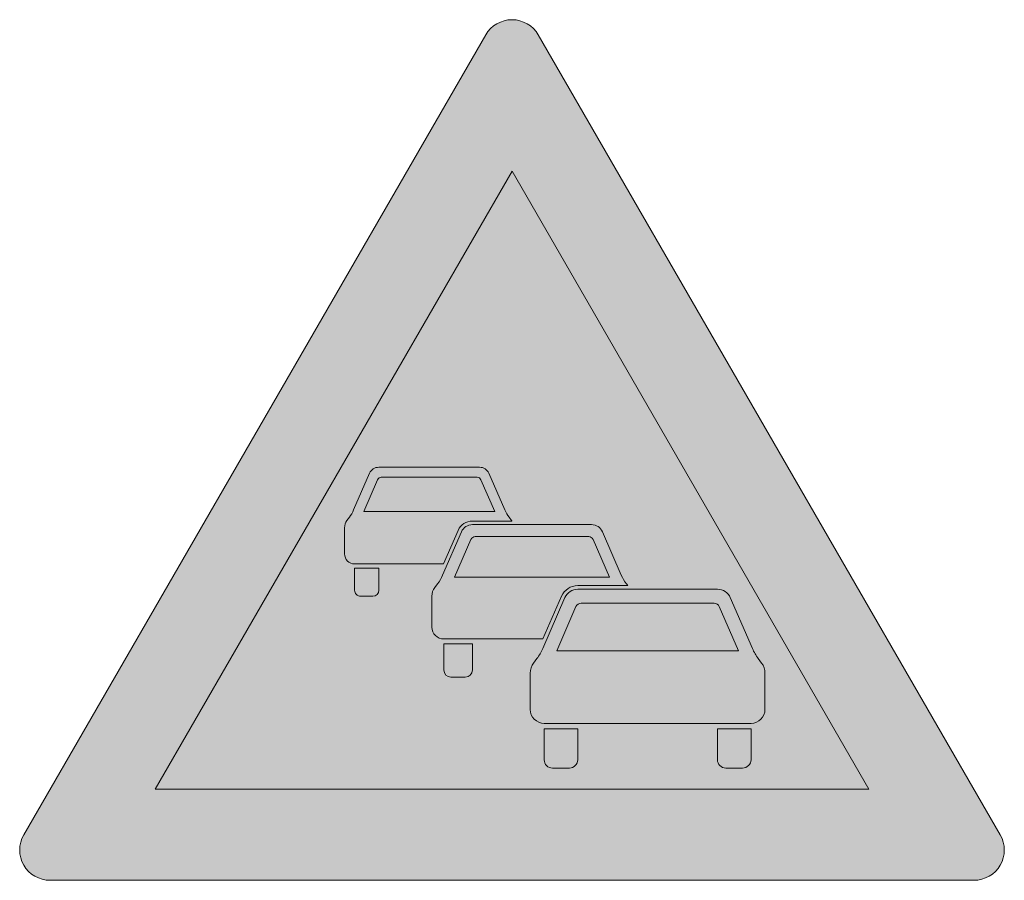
# Model space of a CAD drawing. Header units: metres. Extents: x -0.00229 to 0.00229, y -0.00138 to 0.00262.
import ezdxf

# ---------------------------------------------------------------- set-up
doc = ezdxf.new("R2010")
doc.units = ezdxf.units.M
doc.layers.add('VKZ_124-00_flf', color=1, linetype='Continuous', lineweight=0)
doc.layers.add('VKZ_124-00_sym', color=7, linetype='Continuous', lineweight=0)

msp = doc.modelspace()

# ---------------------------------------------------------------- hatches: boundary and pattern name
at = {"layer": 'VKZ_124-00_flf'}
h = msp.add_hatch(color=256, dxfattribs=at)
h.dxf.hatch_style = 1
h.paths.add_polyline_path([(0.0001220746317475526, 0.002549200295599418, 0.5773502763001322), (-0.0001220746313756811, 0.002549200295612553), (-0.002268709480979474, -0.001168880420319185, 0.577350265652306), (-0.002146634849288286, -0.001380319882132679), (0.00214663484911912, -0.001380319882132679, 0.5773502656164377), (0.002268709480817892, -0.001168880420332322)])
h.paths.add_polyline_path([(0.001658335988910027, -0.0009574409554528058), (-0.001658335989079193, -0.0009574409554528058), (-8.45830369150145e-14, 0.001914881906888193)], flags=16)
h.paths.add_polyline_path([(0.001117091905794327, -0.0003026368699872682, 0.05832414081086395), (0.001144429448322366, -0.0003496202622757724), (0.001160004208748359, -0.0003703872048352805, -0.1621546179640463), (0.001175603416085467, -0.0004171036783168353), (0.001175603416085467, -0.000585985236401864, -0.414213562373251), (0.001110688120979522, -0.0006509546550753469), (0.0001495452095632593, -0.0006509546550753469, -0.4143356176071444), (8.457578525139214e-05, -0.0005860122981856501), (8.457578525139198e-05, -0.0004171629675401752, -0.162274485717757), (0.0001001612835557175, -0.0003704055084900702), (0.0001157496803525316, -0.0003496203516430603, 0.05832426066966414), (0.0001430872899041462, -0.0003026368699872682), (0.0002458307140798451, -6.653850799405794e-05, -0.2983453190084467), (0.0003053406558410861, -2.750987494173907e-05), (0.0009547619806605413, -2.750987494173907e-05, -0.2986662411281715), (0.001014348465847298, -6.653851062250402e-05)], flags=0)
h.paths.add_polyline_path([(0.001052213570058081, -0.0003132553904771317), (0.000207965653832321, -0.0003132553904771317), (0.0002972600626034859, -0.0001080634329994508, -0.2985050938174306), (0.0003210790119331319, -9.24522374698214e-05), (0.0009391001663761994, -9.24522374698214e-05, -0.2985050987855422), (0.0009629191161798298, -0.0001080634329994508)], flags=0)
h.paths.add_polyline_path([(0.001110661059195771, -0.0006769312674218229), (0.001110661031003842, -0.0008198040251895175, -0.4139907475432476), (0.001071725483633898, -0.0008587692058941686), (0.0009937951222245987, -0.0008587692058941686, -0.4144364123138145), (0.0009548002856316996, -0.0008198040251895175), (0.0009548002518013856, -0.0006769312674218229)], flags=0)
h.paths.add_polyline_path([(0.0005378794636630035, -1.05948024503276e-05), (0.0003052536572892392, -1.05948024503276e-05, 0.2980891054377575), (0.0002303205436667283, -5.978890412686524e-05), (0.0001437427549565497, -0.0002587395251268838), (-0.0003167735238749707, -0.0002587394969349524, -0.4142135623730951), (-0.0003721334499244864, -0.0002033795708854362), (-0.0003721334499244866, -5.944458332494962e-05, -0.1622738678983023), (-0.0003588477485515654, -1.958649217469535e-05), (-0.0003454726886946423, -1.752441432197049e-06, 0.05818608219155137), (-0.000322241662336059, 3.821468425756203e-05), (-0.0002346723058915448, 0.0002394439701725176, -0.298117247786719), (-0.0001839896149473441, 0.0002727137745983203), (0.0003696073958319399, 0.0002727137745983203, -0.2988944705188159), (0.0004204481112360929, 0.0002394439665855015), (0.0004204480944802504, 0.0002394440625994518), (0.0005080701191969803, 3.809363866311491e-05, 0.05840160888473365), (0.000531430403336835, -1.995038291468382e-06)], flags=0)
h.paths.add_polyline_path([(0.0004527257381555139, 2.913114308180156e-05), (-0.0002669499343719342, 2.913114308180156e-05), (-0.0001908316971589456, 0.0002040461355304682, -0.2985056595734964), (-0.0001705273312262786, 0.0002173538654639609), (0.000356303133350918, 0.0002173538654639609, -0.2985056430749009), (0.000376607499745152, 0.0002040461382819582)], flags=0)
h.paths.add_polyline_path([(0.0003053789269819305, -0.0006769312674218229), (0.000305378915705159, -0.0008198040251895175, -0.4139907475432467), (0.0002664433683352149, -0.0008587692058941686), (0.0001885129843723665, -0.0008587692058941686, -0.4144364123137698), (0.0001495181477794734, -0.0008198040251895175), (0.0001495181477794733, -0.0006769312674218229)], flags=0)
h.paths.add_polyline_path([(-0.0001840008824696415, 0.0002896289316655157, 0.2981656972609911), (-0.0002501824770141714, 0.0002461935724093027), (-0.0003181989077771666, 8.989589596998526e-05), (-0.0007312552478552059, 8.989594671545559e-05, -0.4138333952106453), (-0.0007780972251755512, 0.000136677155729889), (-0.0007780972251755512, 0.0002584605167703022, -0.1622159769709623), (-0.0007669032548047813, 0.0002921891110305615), (-0.0007555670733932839, 0.0003073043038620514, 0.0582125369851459), (-0.0007358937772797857, 0.0003411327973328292), (-0.0006617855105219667, 0.0005114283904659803, -0.2985053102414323), (-0.0006188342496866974, 0.0005395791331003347), (-0.0001504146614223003, 0.0005395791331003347, -0.2985060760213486), (-0.0001074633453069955, 0.0005114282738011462), (-0.0001074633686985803, 0.0005114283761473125), (-3.331706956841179e-05, 0.0003410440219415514, 0.05834229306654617), (-1.357198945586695e-05, 0.0003071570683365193), (-2.437783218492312e-06, 0.0002923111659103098, -0.01461455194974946), (-5.408230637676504e-07, 0.0002896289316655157)], flags=0)
h.paths.add_polyline_path([(-8.015190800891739e-05, 0.0003334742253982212), (-0.0006890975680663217, 0.0003334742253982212), (-0.00062469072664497, 0.0004814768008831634, -0.2978375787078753), (-0.0006075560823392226, 0.0004927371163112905), (-0.0001617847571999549, 0.0004927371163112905, -0.2991743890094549), (-0.0001445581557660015, 0.000481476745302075), (-0.0001445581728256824, 0.0004814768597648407)], flags=0)
h.paths.add_polyline_path([(-0.0001839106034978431, -0.0002808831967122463), (-0.0001839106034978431, -0.0004026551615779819, -0.4143842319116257), (-0.0002171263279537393, -0.0004358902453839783), (-0.0002835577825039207, -0.0004358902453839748, -0.4140430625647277), (-0.0003167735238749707, -0.0004026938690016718), (-0.0003167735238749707, -0.0002808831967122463)], flags=0)
h.paths.add_polyline_path([(-0.000646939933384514, -5.999830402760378e-05), (-0.0007031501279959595, -5.999830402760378e-05, -0.4142135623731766), (-0.0007312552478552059, -3.191563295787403e-05), (-0.0007312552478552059, 7.115903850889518e-05), (-0.0006188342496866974, 7.115903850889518e-05), (-0.0006188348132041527, -3.183449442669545e-05, -0.4142103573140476)], flags=0)
at = {"layer": 'VKZ_124-00_flf', "true_color": 0xffffff}
h = msp.add_hatch(color=7, dxfattribs=at)
h.dxf.hatch_style = 1
h.paths.add_polyline_path([(-8.45829977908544e-14, 0.001914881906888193), (-0.001658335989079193, -0.0009574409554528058), (0.001658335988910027, -0.0009574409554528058)])
h.paths.add_polyline_path([(-0.0001074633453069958, 0.0005114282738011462), (-0.0001074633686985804, 0.0005114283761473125), (-3.331706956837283e-05, 0.0003410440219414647, 0.05834229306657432), (-1.357198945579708e-05, 0.0003071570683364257), (-4.261473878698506e-07, 0.0002896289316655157), (-0.0001840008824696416, 0.0002896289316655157, 0.2981656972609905), (-0.0002501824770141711, 0.0002461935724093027), (-0.0003181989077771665, 8.989589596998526e-05), (-0.0007312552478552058, 8.989594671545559e-05, -0.41383339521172), (-0.0007780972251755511, 0.000136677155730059), (-0.0007780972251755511, 0.0002584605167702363, -0.1622159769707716), (-0.0007669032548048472, 0.0002921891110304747), (-0.0007555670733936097, 0.0003073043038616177, 0.05821253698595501), (-0.0007358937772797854, 0.0003411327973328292), (-0.0006617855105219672, 0.0005114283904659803, -0.2985053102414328), (-0.0006188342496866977, 0.0005395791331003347), (-0.0001504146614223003, 0.0005395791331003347, -0.2985060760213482)], flags=16)
h.paths.add_polyline_path([(0.0003696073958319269, 0.0002727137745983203, -0.29889447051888), (0.000420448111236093, 0.0002394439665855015), (0.00042044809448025, 0.0002394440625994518), (0.0005080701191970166, 3.809363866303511e-05, 0.05840160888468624), (0.0005314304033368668, -1.995038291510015e-06), (0.0005378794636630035, -1.05948024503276e-05), (0.0003052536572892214, -1.05948024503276e-05, 0.2980891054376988), (0.0002303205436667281, -5.978890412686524e-05), (0.0001437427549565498, -0.0002587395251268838), (-0.0003167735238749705, -0.0002587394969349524, -0.4142135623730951), (-0.0003721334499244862, -0.0002033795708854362), (-0.0003721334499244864, -5.944458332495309e-05, -0.1622738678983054), (-0.0003588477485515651, -1.958649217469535e-05), (-0.0003454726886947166, -1.752441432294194e-06, 0.05818608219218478), (-0.0003222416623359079, 3.821468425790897e-05), (-0.000234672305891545, 0.0002394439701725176, -0.2981172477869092), (-0.0001839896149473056, 0.0002727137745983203)], flags=16)
h.paths.add_polyline_path([(-0.0001445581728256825, 0.0004814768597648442), (-8.015190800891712e-05, 0.0003334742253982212), (-0.0006890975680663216, 0.0003334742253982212), (-0.00062469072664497, 0.0004814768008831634, -0.2978375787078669), (-0.0006075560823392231, 0.0004927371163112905), (-0.0001617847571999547, 0.0004927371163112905, -0.2991743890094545), (-0.0001445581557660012, 0.000481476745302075)], flags=0)
h.paths.add_polyline_path([(0.0003563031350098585, 0.0002173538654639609, -0.2985056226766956), (0.0003766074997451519, 0.0002040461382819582), (0.0004527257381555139, 2.913114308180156e-05), (-0.0002669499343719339, 2.913114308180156e-05), (-0.0001908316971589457, 0.0002040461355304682, -0.2985056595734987), (-0.0001705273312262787, 0.0002173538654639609)], flags=0)
h.paths.add_polyline_path([(0.0009547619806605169, -2.750987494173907e-05, -0.2986662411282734), (0.001014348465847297, -6.653851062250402e-05), (0.00111709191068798, -0.0003026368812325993, 0.05832412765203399), (0.001144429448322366, -0.0003496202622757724), (0.001160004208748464, -0.0003703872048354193, -0.1621546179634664), (0.001175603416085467, -0.0004171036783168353), (0.001175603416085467, -0.0005859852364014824, -0.4142135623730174), (0.001110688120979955, -0.0006509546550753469), (0.0001495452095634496, -0.0006509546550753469, -0.4143356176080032), (8.457578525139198e-05, -0.0005860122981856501), (8.457578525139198e-05, -0.0004171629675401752, -0.1622744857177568), (0.0001001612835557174, -0.0003704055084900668), (0.0001157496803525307, -0.0003496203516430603, 0.05832426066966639), (0.0001430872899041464, -0.0003026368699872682), (0.0002458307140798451, -6.653850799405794e-05, -0.2983453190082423), (0.0003053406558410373, -2.750987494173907e-05)], flags=16)
h.paths.add_polyline_path([(0.0003210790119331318, -9.245222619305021e-05), (0.0009391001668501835, -9.24522374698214e-05, -0.2985050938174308), (0.0009629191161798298, -0.0001080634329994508), (0.001052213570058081, -0.0003132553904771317), (0.0002079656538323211, -0.0003132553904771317), (0.0002972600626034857, -0.0001080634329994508, -0.298505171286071)], flags=0)
h.paths.add_polyline_path([(-0.0006188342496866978, 7.115903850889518e-05), (-0.0006188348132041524, -3.183449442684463e-05, -0.4142103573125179), (-0.0006469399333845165, -5.999830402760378e-05), (-0.0007031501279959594, -5.999830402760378e-05, -0.4142135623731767), (-0.0007312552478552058, -3.191563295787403e-05), (-0.0007312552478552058, 7.115903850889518e-05)], flags=16)
h.paths.add_polyline_path([(-0.0001839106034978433, -0.0002808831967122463), (-0.0001839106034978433, -0.0004026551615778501, -0.4143842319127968), (-0.0002171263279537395, -0.0004358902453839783), (-0.0002835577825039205, -0.0004358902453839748, -0.4140430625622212), (-0.0003167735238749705, -0.0004026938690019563), (-0.0003167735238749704, -0.0002808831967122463)], flags=16)
h.paths.add_polyline_path([(0.0003053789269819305, -0.0006769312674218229), (0.0003053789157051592, -0.0008198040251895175, -0.4139907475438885), (0.0002664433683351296, -0.0008587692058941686), (0.000188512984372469, -0.0008587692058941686, -0.4144364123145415), (0.0001495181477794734, -0.0008198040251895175), (0.0001495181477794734, -0.0006769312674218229)], flags=16)
h.paths.add_polyline_path([(0.0009548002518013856, -0.0006769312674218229), (0.001110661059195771, -0.0006769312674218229), (0.001110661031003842, -0.0008198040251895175, -0.4139907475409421), (0.001071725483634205, -0.0008587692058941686), (0.0009937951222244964, -0.0008587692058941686, -0.4144364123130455), (0.0009548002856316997, -0.0008198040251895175)], flags=16)
h = msp.add_hatch(color=7, dxfattribs=at)
h.dxf.hatch_style = 1
h.paths.add_polyline_path([(0.0009629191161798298, -0.0001080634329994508, 0.2985050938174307), (0.0009391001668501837, -9.24522374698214e-05), (0.000321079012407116, -9.24522374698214e-05, 0.298505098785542), (0.0002972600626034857, -0.0001080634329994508), (0.000207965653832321, -0.0003132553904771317), (0.001052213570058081, -0.0003132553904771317)])
h.paths.add_polyline_path([(0.0003766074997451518, 0.0002040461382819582, 0.298505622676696), (0.0003563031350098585, 0.0002173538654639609), (-0.0001705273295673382, 0.0002173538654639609, 0.2985056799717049), (-0.0001908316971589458, 0.0002040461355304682), (-0.0002669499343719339, 2.913114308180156e-05), (0.0004527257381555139, 2.913114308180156e-05)])
h.paths.add_polyline_path([(-0.0001445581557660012, 0.000481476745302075, 0.2991743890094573), (-0.0001617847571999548, 0.0004927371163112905), (-0.0006075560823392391, 0.0004927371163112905, 0.2978375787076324), (-0.00062469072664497, 0.0004814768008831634), (-0.0006890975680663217, 0.0003334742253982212), (-8.015190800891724e-05, 0.0003334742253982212)])
at = {"layer": 'VKZ_124-00_sym'}
h = msp.add_hatch(color=256, dxfattribs=at)
h.dxf.hatch_style = 1
h.paths.add_polyline_path([(0.001175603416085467, -0.0004171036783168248, 0.1621546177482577), (0.001160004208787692, -0.0003703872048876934), (0.001144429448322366, -0.0003496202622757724, -0.05832414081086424), (0.001117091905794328, -0.0003026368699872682), (0.001117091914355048, -0.0003026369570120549), (0.001014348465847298, -6.653851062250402e-05, 0.2986662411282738), (0.0009547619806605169, -2.750987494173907e-05), (0.0003053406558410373, -2.750987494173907e-05, 0.2983453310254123), (0.0002458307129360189, -6.653851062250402e-05), (0.0001430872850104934, -0.0003026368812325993, -0.05832447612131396), (0.0001157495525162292, -0.0003496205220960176), (0.0001001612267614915, -0.0003704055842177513, 0.1622741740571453), (8.457578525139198e-05, -0.0004171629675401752), (8.457578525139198e-05, -0.0005860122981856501, 0.4143356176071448), (0.0001495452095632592, -0.0006509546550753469), (0.001110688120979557, -0.0006509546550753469, 0.4142135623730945), (0.001175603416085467, -0.000585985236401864)])
h.paths.add_polyline_path([(0.000207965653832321, -0.0003132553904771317), (0.0002972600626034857, -0.0001080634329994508, -0.298505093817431), (0.0003210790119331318, -9.24522374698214e-05), (0.0009391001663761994, -9.24522374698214e-05, -0.2985050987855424), (0.0009629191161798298, -0.0001080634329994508), (0.001052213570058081, -0.0003132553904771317)], flags=16)
h.paths.add_polyline_path([(0.0003053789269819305, -0.0006769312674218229), (0.0001495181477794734, -0.0006769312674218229), (0.0001495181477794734, -0.0008198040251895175, 0.4144364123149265), (0.0001885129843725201, -0.0008587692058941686), (0.000266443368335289, -0.0008587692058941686, 0.4139907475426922), (0.0003053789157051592, -0.0008198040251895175)])
h.paths.add_polyline_path([(0.001110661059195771, -0.0006769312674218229), (0.0009548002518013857, -0.0006769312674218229), (0.0009548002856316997, -0.0008198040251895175, 0.4144364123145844), (0.0009937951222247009, -0.0008587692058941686), (0.001071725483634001, -0.0008587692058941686, 0.4139907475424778), (0.001110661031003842, -0.0008198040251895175)])
h.paths.add_polyline_path([(0.0002303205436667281, -5.978890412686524e-05, -0.2980891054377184), (0.0003052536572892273, -1.05948024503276e-05), (0.0005378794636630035, -1.05948024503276e-05), (0.0005314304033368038, -1.995038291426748e-06, -0.05840160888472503), (0.0005080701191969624, 3.809363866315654e-05), (0.000420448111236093, 0.0002394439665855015, 0.2988944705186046), (0.0003696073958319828, 0.0002727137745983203), (-0.0001839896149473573, 0.0002727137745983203, 0.2981172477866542), (-0.0002346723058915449, 0.0002394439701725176), (-0.0003222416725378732, 3.821466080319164e-05, -0.0581866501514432), (-0.0003454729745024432, -1.75282309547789e-06), (-0.0003588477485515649, -1.958649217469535e-05, 0.1622738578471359), (-0.0003721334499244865, -5.944458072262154e-05), (-0.0003721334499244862, -0.0002033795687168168, 0.4142135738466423), (-0.0003167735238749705, -0.0002587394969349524), (0.0001437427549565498, -0.0002587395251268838)])
h.paths.add_polyline_path([(-0.0002669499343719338, 2.913114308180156e-05), (-0.0001908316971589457, 0.0002040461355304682, -0.2985056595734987), (-0.0001705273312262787, 0.0002173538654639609), (0.0003563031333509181, 0.0002173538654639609, -0.2985056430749), (0.0003766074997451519, 0.0002040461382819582), (0.0004527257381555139, 2.913114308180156e-05)], flags=16)
h.paths.add_polyline_path([(-0.0001839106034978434, -0.0002808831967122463), (-0.0003167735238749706, -0.0002808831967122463), (-0.0003167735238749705, -0.0004026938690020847, 0.4140429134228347), (-0.0002835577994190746, -0.0004358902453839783), (-0.0002171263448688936, -0.0004358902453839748, 0.4143843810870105), (-0.0001839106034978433, -0.000402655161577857)])
h.paths.add_polyline_path([(-0.0006188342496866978, 7.115903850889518e-05), (-0.0007312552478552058, 7.115903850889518e-05), (-0.0007312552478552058, -3.191563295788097e-05, 0.414213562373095), (-0.0007031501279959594, -5.999830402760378e-05), (-0.0006469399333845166, -5.999830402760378e-05, 0.4142103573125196), (-0.0006188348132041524, -3.183449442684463e-05)])
h.paths.add_polyline_path([(-0.0002501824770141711, 0.0002461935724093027, -0.2981656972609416), (-0.0001840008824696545, 0.0002896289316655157), (-5.408230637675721e-07, 0.0002896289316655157, 0.01461455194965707), (-2.437783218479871e-06, 0.0002923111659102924), (-1.357198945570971e-05, 0.0003071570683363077, -0.05834229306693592), (-3.331706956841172e-05, 0.0003410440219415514), (-0.0001074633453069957, 0.0005114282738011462, 0.298506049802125), (-0.0001504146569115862, 0.0005395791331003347), (-0.0006188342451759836, 0.0005395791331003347, 0.298505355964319), (-0.0006617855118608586, 0.000511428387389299), (-0.0007358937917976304, 0.0003411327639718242, -0.05821248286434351), (-0.0007555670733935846, 0.0003073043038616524), (-0.0007669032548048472, 0.0002921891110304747, 0.1622159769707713), (-0.0007780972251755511, 0.0002584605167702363), (-0.0007780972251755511, 0.000136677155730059, 0.41383339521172), (-0.0007312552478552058, 8.989594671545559e-05), (-0.0003181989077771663, 8.989589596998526e-05)])
h.paths.add_polyline_path([(-0.0006890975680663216, 0.0003334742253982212), (-0.00062469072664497, 0.0004814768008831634, -0.2978375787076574), (-0.0006075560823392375, 0.0004927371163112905), (-0.0001617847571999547, 0.0004927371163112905, -0.2991743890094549), (-0.0001445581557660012, 0.000481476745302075), (-0.0001445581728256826, 0.0004814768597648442), (-8.015190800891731e-05, 0.0003334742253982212)], flags=16)

# ---------------------------------------------------------------- linework, layer by layer
for p, q in [((-0.000735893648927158, 0.0003411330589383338), (-0.0006617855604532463, 0.0005114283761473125)), ((-0.0006188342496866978, 0.0005395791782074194), (-0.0001504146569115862, 0.0005395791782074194)), ((-0.0001074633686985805, 0.0005114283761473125), (-3.33558158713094e-05, 0.0003411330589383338)), ((-0.00060751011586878, 0.0004927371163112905), (-0.0001617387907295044, 0.0004927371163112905)), ((-0.0007668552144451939, 0.0002922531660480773), (-0.0007556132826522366, 0.0003072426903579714)), ((-5.40884785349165e-07, 0.0002896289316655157), (-0.0001839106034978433, 0.0002896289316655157)), ((-1.363620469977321e-05, 0.0003072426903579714), (-2.394284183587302e-06, 0.0002922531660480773)), ((-0.0007780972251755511, 0.0001367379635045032), (-0.0007780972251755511, 0.0002585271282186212)), ((-0.0003222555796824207, 3.818270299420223e-05), (-0.0002346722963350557, 0.0002394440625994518)), ((-0.0001839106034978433, 0.0002727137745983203), (0.0003696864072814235, 0.0002727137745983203)), ((0.00042044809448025, 0.0002394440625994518), (0.0005080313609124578, 3.818270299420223e-05)), ((-0.0001705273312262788, 0.00021735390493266), (0.0003563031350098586, 0.00021735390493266)), ((-0.0003588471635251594, -1.95856256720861e-05), (-0.0003455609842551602, -1.870173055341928e-06)), ((0.0003053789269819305, -2.750987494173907e-05), (0.0009548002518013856, -2.750987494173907e-05)), ((-0.000372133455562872, -0.0002033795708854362), (-0.000372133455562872, -5.944458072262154e-05)), ((0.0001430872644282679, -0.0003026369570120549), (0.0002458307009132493, -6.653850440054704e-05)), ((0.001014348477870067, -6.653850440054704e-05), (0.001117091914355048, -0.0003026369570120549)), ((0.0003210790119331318, -9.245222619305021e-05), (0.0009391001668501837, -9.245222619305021e-05)), ((0.0001001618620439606, -0.0003704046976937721), (0.0001157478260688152, -0.000349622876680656)), ((0.001144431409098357, -0.000349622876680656), (0.001160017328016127, -0.0003704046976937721)), ((-0.0002171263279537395, -0.0004358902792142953), (-0.0002835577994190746, -0.0004358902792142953)), ((0.001175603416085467, -0.0004171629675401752), (0.001175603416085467, -0.0005860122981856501)), ((0.001110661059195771, -0.0006509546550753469), (0.0001495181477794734, -0.0006509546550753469)), ((0.0002664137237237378, -0.0008587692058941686), (0.0001884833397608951, -0.0008587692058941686)), ((0.001071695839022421, -0.0008587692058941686), (0.0009937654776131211, -0.0008587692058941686))]:
    msp.add_line(p, q, dxfattribs=at)
for points in [[(-0.002268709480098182, -0.001168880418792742), (-0.0001220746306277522, 0.002549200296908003, -0.5773502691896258), (0.0001220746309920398, 0.002549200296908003), (0.002268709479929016, -0.001168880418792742, -0.5773502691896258), (0.002146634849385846, -0.001380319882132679), (-0.002146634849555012, -0.001380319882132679, -0.5773502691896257)], [(-0.0007031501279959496, -5.999830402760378e-05, -0.4144476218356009), (-0.0007312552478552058, -3.189318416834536e-05), (-0.0007312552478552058, 7.115903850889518e-05), (-0.0006188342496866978, 7.115903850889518e-05), (-0.0006188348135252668, -3.189318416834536e-05, -0.4135995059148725), (-0.0006469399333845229, -5.999830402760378e-05)]]:
    msp.add_lwpolyline(points, format="xyb", close=True, dxfattribs=at)
msp.add_lwpolyline([(-0.001658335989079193, -0.0009574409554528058), (-8.458288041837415e-14, 0.001914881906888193), (0.001658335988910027, -0.0009574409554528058)], close=True, dxfattribs=at)
for points in [[(-0.0001445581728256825, 0.0004814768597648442), (-8.015190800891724e-05, 0.0003334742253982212), (-0.0006890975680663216, 0.0003334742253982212), (-0.0006246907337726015, 0.0004814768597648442)], [(-0.0002501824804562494, 0.0002461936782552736), (-0.0003181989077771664, 8.989589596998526e-05), (-0.0007312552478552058, 8.989589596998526e-05)], [(0.0003766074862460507, 0.0002040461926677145), (0.0004527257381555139, 2.913114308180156e-05), (-0.0002669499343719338, 2.913114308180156e-05), (-0.0001908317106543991, 0.0002040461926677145)], [(0.0005313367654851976, -1.870173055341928e-06), (0.0005378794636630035, -1.05948024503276e-05), (0.0003053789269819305, -1.05948024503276e-05)], [(0.0002303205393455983, -5.978889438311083e-05), (0.0001437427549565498, -0.0002587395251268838), (-0.0003167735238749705, -0.0002587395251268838)], [(0.0009629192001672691, -0.0001080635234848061), (0.001052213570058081, -0.0003132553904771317), (0.000207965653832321, -0.0003132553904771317), (0.0002972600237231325, -0.0001080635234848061)], [(-0.0003167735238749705, -0.0004026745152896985), (-0.0003167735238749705, -0.0002808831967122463), (-0.0001839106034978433, -0.0002808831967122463), (-0.0001839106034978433, -0.0004026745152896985)], [(0.0009548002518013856, -0.0008198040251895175), (0.0009548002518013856, -0.0006769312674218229), (0.001110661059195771, -0.0006769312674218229), (0.001110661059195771, -0.0008198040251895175)]]:
    msp.add_lwpolyline(points, dxfattribs=at)
for points in [[(0.0001495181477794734, -0.0006509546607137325, -0.414213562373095), (8.457578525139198e-05, -0.0005860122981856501), (8.457578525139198e-05, -0.0004171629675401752, -0.1622776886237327), (0.0001001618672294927, -0.000370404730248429)], [(0.0001884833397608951, -0.0008587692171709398, -0.414213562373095), (0.0001495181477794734, -0.0008198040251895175), (0.0001495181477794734, -0.0006769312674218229), (0.0003053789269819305, -0.0006769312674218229), (0.0003053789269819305, -0.0008198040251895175)]]:
    msp.add_lwpolyline(points, format="xyb", dxfattribs=at)
for centre, radius, start, end in [((-0.0006188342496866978, 0.0004927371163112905), 4.684201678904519e-05, 90, 156.482651), ((-0.0001504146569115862, 0.0004927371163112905), 4.684201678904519e-05, 23.51735100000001, 90), ((-0.00060751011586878, 0.0004740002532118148), 1.873691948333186e-05, 90, 156.482651), ((-0.0001617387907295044, 0.0004740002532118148), 1.873691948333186e-05, 23.51735100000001, 90), ((-0.0008905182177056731, 0.0004084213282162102), 0.0001686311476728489, 323.130096, 336.482635), ((0.0001212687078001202, 0.0004084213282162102), 0.0001686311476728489, 203.5173489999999, 216.869904), ((-0.0007218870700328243, 0.0002585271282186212), 5.621019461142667e-05, 143.130096, 180), ((-0.0001839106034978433, 0.00021735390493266), 7.227508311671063e-05, 90, 156.482651), ((-4.736243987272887e-05, 0.0002585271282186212), 5.621019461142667e-05, 33.59468100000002, 36.86990000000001), ((-0.0001839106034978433, 0.00021735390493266), 5.535992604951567e-05, 90, 156.482651), ((0.0003696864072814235, 0.00021735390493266), 5.535992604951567e-05, 23.51735100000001, 90), ((-0.0001705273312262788, 0.0001952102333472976), 2.214363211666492e-05, 90, 156.482651), ((0.0003563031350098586, 0.0001952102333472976), 2.214363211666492e-05, 23.51735100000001, 90), ((-0.0007312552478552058, 0.0001367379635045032), 4.684201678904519e-05, 180, 270), ((-0.0005049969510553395, 0.0001177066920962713), 0.0001992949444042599, 323.130096, 336.482635), ((0.0006907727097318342, 0.0001177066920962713), 0.0001992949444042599, 203.5173489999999, 216.869904), ((-0.0003057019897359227, -5.944458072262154e-05), 6.643146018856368e-05, 143.130096, 180), ((0.0003053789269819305, -9.245222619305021e-05), 8.185751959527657e-05, 90, 156.482651), ((0.0003053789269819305, -9.245222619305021e-05), 6.49423625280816e-05, 90, 156.482651), ((0.0009548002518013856, -9.245222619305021e-05), 6.49423625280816e-05, 23.51735100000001, 90), ((0.0003210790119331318, -0.0001184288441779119), 2.59766067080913e-05, 90, 156.482651), ((0.0009391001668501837, -0.0001184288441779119), 2.59766067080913e-05, 23.51735100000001, 90), ((-0.0003167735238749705, -0.0002033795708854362), 5.535992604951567e-05, 180, 270), ((-7.128554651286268e-05, -0.0002093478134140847), 0.000233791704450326, 323.130096, 336.482635), ((0.001331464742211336, -0.0002093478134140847), 0.000233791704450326, 203.5173489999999, 216.869904), ((-0.0002835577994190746, -0.0004026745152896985), 3.321573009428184e-05, 180, 270), ((-0.0002171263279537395, -0.0004026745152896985), 3.321573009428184e-05, 270, 0), ((0.001097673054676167, -0.0004171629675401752), 7.793038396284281e-05, 0, 36.86990000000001), ((0.001110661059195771, -0.0005860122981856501), 6.49423625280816e-05, 270, 0), ((0.0002664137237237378, -0.0008198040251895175), 3.896519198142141e-05, 270, 0), ((0.0009937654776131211, -0.0008198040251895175), 3.896519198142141e-05, 180, 270), ((0.001071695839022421, -0.0008198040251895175), 3.896519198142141e-05, 270, 0)]:
    msp.add_arc(centre, radius, start, end, dxfattribs=at)

doc.saveas('drawing.dxf')
